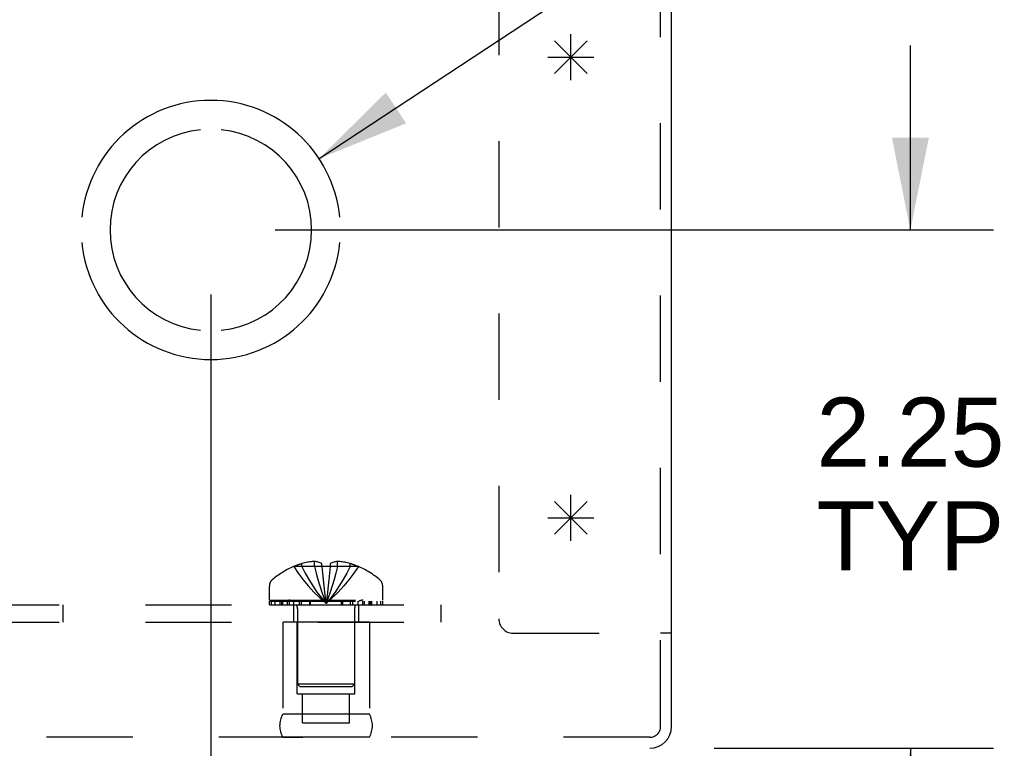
# Model space of a CAD drawing. Header units: inches. Extents: x 0 to 68, y 0 to 44.
# Tile 5 of 17: x 28.6 to 32.9, y 3.4 to 6.5. Entities that reach past the tile are written whole.
import ezdxf

# ---------------------------------------------------------------- set-up
doc = ezdxf.new("R2010")
doc.units = ezdxf.units.IN
doc.header["$LTSCALE"] = 3.74
doc.header["$MEASUREMENT"] = 0
doc.linetypes.add('HIDDEN', pattern=[0.2, 0.1, -0.1])
doc.layers.get('0').update_dxf_attribs({"linetype": 'CONTINUOUS'})
for name, color, linetype in [('DEFAULT_2', 8, 'HIDDEN'), ('DIMENSIONS', 7, 'CONTINUOUS'), ('OPEN', 7, 'CONTINUOUS'), ('SPOTWELDS', 7, 'CONTINUOUS'), ('SUBPANEL', 7, 'CONTINUOUS')]:
    doc.layers.add(name, color=color, linetype=linetype)
doc.styles.get("Standard").update_dxf_attribs({"font": 'arial.ttf'})
doc.dimstyles.new('DIMSTYLE_1', dxfattribs={"dimtxt": 0.3, "dimasz": 0.4, "dimexe": 0.09, "dimexo": 0.07, "dimgap": 0.0375, "dimtad": 0, "dimtih": 1, "dimtoh": 1, "dimzin": 4, "dimdsep": 46, "dimtxsty": 'Standard', "dimblk": '_FILLED', "dimblk1": '_FILLED', "dimblk2": '_FILLED', "dimcen": 0.09, "dimadec": 3, "dimazin": 1, "dimtfac": 1, "dimtdec": 3, "dimtofl": 0, "dimtmove": 0, "dimatfit": 3, "dimldrblk": '_FILLED', "dimfxl": 0, "dimtolj": 1, "dimtzin": 4, "dimarcsym": 0})
doc.dimstyles.get("Standard").update_dxf_attribs({"dimtxt": 0.34, "dimasz": 0.4, "dimexe": 0.09, "dimexo": 0.07, "dimgap": 0.09, "dimtad": 0, "dimtih": 1, "dimtoh": 1, "dimdec": 3, "dimzin": 4, "dimdsep": 46, "dimtxsty": 'Standard', "dimblk": '_FILLED', "dimblk1": '_FILLED', "dimblk2": '_FILLED', "dimcen": 0.09, "dimadec": 3, "dimazin": 1, "dimtp": 0.001, "dimtm": 0.001, "dimtfac": 1, "dimtdec": 3, "dimtofl": 0, "dimtmove": 0, "dimatfit": 3, "dimldrblk": '_FILLED', "dimfxl": 0, "dimtolj": 1, "dimtzin": 4, "dimarcsym": 0})

# ---------------------------------------------------------------- blocks, each defined once
blk = doc.blocks.new('_FILLED')
at = {"color": 0, "linetype": 'ByBlock'}
blk.add_solid([(0, 0), (-1, 0.2), (-1, -0.2)], dxfattribs=at)
blk = doc.blocks.new('*D18')
at = {"layer": 'DIMENSIONS', "color": 2, "linetype": 'Continuous'}
for p, q in [((32.4773, 5.6213), (32.4773, 6.4213)), ((29.7211, 5.6213), (32.8373, 5.6213)), ((31.6263, 3.3713), (32.8373, 3.3713)), ((32.4773, 3.3713), (32.4773, 2.5713))]:
    blk.add_line(p, q, dxfattribs=at)
at = {"layer": 'DIMENSIONS', "color": 2, "linetype": 'Continuous', "xscale": 0.4, "yscale": 0.4, "zscale": 0.4}
for p, rotation in [((32.4773, 5.6213), 270), ((32.4773, 3.3713), 90)]:
    blk.add_blockref('_FILLED', p, dxfattribs=dict(at, rotation=rotation))
at = {"layer": 'DIMENSIONS', "color": 2, "linetype": 'Continuous', "insert": (32.4773, 4.8938), "char_height": 0.3, "width": 0.815242, "attachment_point": 2, "line_spacing_factor": 0.9}
blk.add_mtext('2.25\\PTYP', dxfattribs=at)
blk = doc.blocks.new('*D19')
at = {"layer": 'DIMENSIONS', "color": 2, "linetype": 'Continuous'}
for p, q in [((29.4411, 5.3413), (29.4411, 2.4107)), ((31.4411, 3.1861), (31.4411, 2.4107)), ((29.4411, 2.7707), (28.6411, 2.7707)), ((31.4411, 2.7707), (32.2411, 2.7707))]:
    blk.add_line(p, q, dxfattribs=at)
at = {"layer": 'DIMENSIONS', "color": 2, "linetype": 'Continuous', "xscale": 0.4, "yscale": 0.4, "zscale": 0.4}
blk.add_blockref('_FILLED', (29.4411, 2.7707), dxfattribs=at)
at = {"layer": 'DIMENSIONS', "color": 2, "linetype": 'Continuous', "xscale": 0.4, "yscale": 0.4, "zscale": 0.4, "rotation": 180}
blk.add_blockref('_FILLED', (31.4411, 2.7707), dxfattribs=at)
at = {"layer": 'DIMENSIONS', "color": 2, "linetype": 'Continuous', "insert": (30.4411, 2.9207), "char_height": 0.3, "width": 0.815242, "attachment_point": 2, "line_spacing_factor": 0.9}
blk.add_mtext('2.00\\PTYP', dxfattribs=at)

msp = doc.modelspace()

# ---------------------------------------------------------------- linework, layer by layer
at = {"color": 3, "linetype": 'Continuous'}
msp.add_line((31.4411, 3.4661), (31.4411, 8.6803), dxfattribs=at)
at = {"color": 7, "linetype": 'Continuous'}
msp.add_line((31.4411, 3.8713), (31.3931, 3.8713), dxfattribs=at)
at = {"color": 3, "linetype": 'Continuous'}
msp.add_arc((31.3463, 3.4661), 0.0948, 270, 360, dxfattribs=at)
at = {"layer": 'DEFAULT_2', "color": 8, "linetype": 'HIDDEN'}
for p, q in [((31.3931, 3.4661), (31.3931, 9.3713)), ((30.6911, 8.9981), (30.6911, 3.9333)), ((29.8009, 4.1601), (29.8006, 4.1605)), ((29.8018, 4.1605), (29.8009, 4.1601)), ((29.9231, 4.1605), (29.8018, 4.1605)), ((29.8366, 4.1605), (29.8366, 4.1732)), ((29.8914, 4.1605), (29.8914, 4.1824)), ((29.9231, 4.1605), (29.9231, 4.1732)), ((29.9231, 4.1605), (29.9231, 4.1601)), ((29.9591, 4.1605), (29.9566, 4.1312)), ((29.9591, 4.1732), (29.9591, 4.1605)), ((30.0805, 4.1605), (29.9591, 4.1605)), ((29.9591, 4.1605), (29.9591, 4.1601)), ((29.9908, 4.1605), (29.9908, 4.1824)), ((30.0456, 4.1605), (30.0456, 4.1732)), ((30.0814, 4.1601), (30.0805, 4.1605)), ((30.0816, 4.1605), (30.0814, 4.1601)), ((29.9566, 4.1315), (29.9538, 4.1031)), ((29.6951, 4.0143), (29.6951, 4.0756)), ((30.1871, 4.0143), (30.1871, 4.0756)), ((29.9376, 4.0242), (29.9411, 3.9995)), ((29.9376, 4.0241), (29.9411, 3.9995)), ((29.6951, 4.0143), (30.1871, 4.0143)), ((29.6954, 4.0093), (30.1868, 4.0093)), ((29.6954, 3.9943), (29.6954, 4.0093)), ((29.6954, 3.9943), (30.1868, 3.9943)), ((29.7032, 4.0093), (29.7032, 3.9943)), ((29.721, 3.9943), (29.721, 4.0093)), ((29.7423, 3.9943), (29.7423, 4.0093)), ((29.7479, 4.0093), (29.7479, 3.9943)), ((29.7535, 3.9943), (29.7535, 4.0093)), ((29.7734, 3.9943), (29.7734, 4.0093)), ((29.7828, 3.9943), (29.7828, 4.0093)), ((29.801, 3.9943), (29.801, 4.0093)), ((29.8171, 3.9771), (29.8171, 3.6493)), ((29.8242, 4.0093), (29.8242, 3.9943)), ((29.8352, 3.9943), (29.8352, 4.0093)), ((29.8703, 3.9943), (29.8703, 4.0093)), ((29.8744, 3.9943), (29.8744, 4.0093)), ((30.0078, 3.9943), (30.0078, 4.0093)), ((30.0119, 4.0093), (30.0119, 3.9943)), ((30.0471, 3.9943), (30.0471, 4.0093)), ((30.058, 3.9943), (30.058, 4.0093)), ((30.0651, 3.9771), (30.0651, 3.6493)), ((30.0812, 3.9943), (30.0812, 4.0093)), ((30.0994, 4.0093), (30.0994, 3.9943)), ((30.1088, 3.9943), (30.1088, 4.0093)), ((30.1287, 3.9943), (30.1287, 4.0093)), ((30.1343, 3.9943), (30.1343, 4.0093)), ((30.1399, 3.9943), (30.1399, 4.0093)), ((30.1613, 4.0093), (30.1613, 3.9943)), ((30.179, 3.9943), (30.179, 4.0093)), ((30.1868, 4.0093), (30.1868, 3.9943)), ((30.1291, 3.9193), (29.7531, 3.9193)), ((29.7531, 3.9193), (29.7531, 3.5193)), ((29.8161, 3.6073), (29.8161, 3.9193)), ((30.0661, 3.6073), (30.0661, 3.9193)), ((30.1291, 3.9193), (30.1291, 3.5193)), ((30.7531, 3.8713), (31.3931, 3.8713)), ((30.0651, 3.6493), (29.8171, 3.6493)), ((29.8271, 3.6393), (29.8171, 3.6493)), ((29.8271, 3.6393), (30.0551, 3.6393)), ((30.0551, 3.6393), (30.0651, 3.6493)), ((29.8161, 3.6073), (30.0661, 3.6073)), ((29.8396, 3.4823), (29.8396, 3.6073)), ((30.0426, 3.4823), (30.0426, 3.6073)), ((30.1291, 3.5193), (29.7531, 3.5193)), ((29.8396, 3.4823), (30.0426, 3.4823)), ((31.3463, 3.4193), (15.5359, 3.4193)), ((30.1291, 3.4195), (29.7531, 3.4195)), ((29.7531, 3.4195), (29.8411, 3.4193)), ((30.1291, 3.4195), (30.0411, 3.4193))]:
    msp.add_line(p, q, dxfattribs=at)
for points in [[(29.8009, 4.1601), (29.8205, 4.1312), (29.8417, 4.1031), (29.8643, 4.0759), (29.8884, 4.0496), (29.914, 4.0241), (29.9411, 3.9995)], [(29.8914, 4.1824), (29.8863, 4.182), (29.8812, 4.1815), (29.876, 4.181), (29.8708, 4.1803), (29.8654, 4.1795), (29.86, 4.1786), (29.8544, 4.1775), (29.8487, 4.1762), (29.8427, 4.1748), (29.8366, 4.1732)], [(29.8366, 4.1605), (29.8513, 4.1315), (29.867, 4.1034), (29.8839, 4.0761), (29.9018, 4.0497), (29.9209, 4.0242), (29.9411, 3.9995)], [(29.9231, 4.1732), (29.919, 4.1751), (29.915, 4.1767), (29.911, 4.1781), (29.9071, 4.1793), (29.9032, 4.1803), (29.8993, 4.1812), (29.8954, 4.1819), (29.8914, 4.1824)], [(29.8914, 4.1605), (29.8984, 4.1315), (29.9059, 4.1034), (29.9139, 4.0761), (29.9224, 4.0497), (29.9315, 4.0242), (29.9411, 3.9995)], [(29.9591, 4.1601), (29.9531, 4.1603), (29.9471, 4.1605), (29.9411, 4.1605), (29.9351, 4.1605), (29.9291, 4.1603), (29.9231, 4.1601)], [(29.9231, 4.1605), (29.9256, 4.1315), (29.9283, 4.1034), (29.9313, 4.0761), (29.9343, 4.0497), (29.9376, 4.0241)], [(29.9231, 4.1601), (29.9257, 4.1312), (29.9284, 4.1031), (29.9313, 4.0759), (29.9344, 4.0496)], [(29.9908, 4.1605), (29.9838, 4.1315), (29.9763, 4.1034), (29.9683, 4.0761), (29.9598, 4.0497), (29.9507, 4.0242), (29.9411, 3.9995)], [(30.0456, 4.1605), (30.031, 4.1315), (30.0152, 4.1034), (29.9983, 4.0761), (29.9804, 4.0497), (29.9613, 4.0242), (29.9411, 3.9995)], [(30.0814, 4.1601), (30.0617, 4.1312), (30.0405, 4.1031), (30.0179, 4.0759), (29.9938, 4.0496), (29.9682, 4.0241), (29.9411, 3.9995)], [(29.9908, 4.1824), (29.9869, 4.1819), (29.9829, 4.1812), (29.979, 4.1803), (29.9751, 4.1793), (29.9712, 4.1781), (29.9673, 4.1767), (29.9632, 4.1751), (29.9591, 4.1732)], [(30.0456, 4.1732), (30.0395, 4.1748), (30.0336, 4.1762), (30.0278, 4.1775), (30.0222, 4.1786), (30.0168, 4.1795), (30.0114, 4.1803), (30.0062, 4.181), (30.001, 4.1815), (29.9959, 4.182), (29.9908, 4.1824)], [(29.9539, 4.1034), (29.9509, 4.0759), (29.9479, 4.0496), (29.9446, 4.0241), (29.9411, 3.9995)], [(29.951, 4.0761), (29.9479, 4.0497), (29.9446, 4.0242), (29.9411, 3.9995)]]:
    msp.add_lwpolyline(points, dxfattribs=at)
for centre, radius, start, end in [((29.9411, 3.8323), 0.357, 113.1727, 130.9334), ((29.9411, 3.8323), 0.3566, 107.0407, 113.0017), ((29.9411, 3.8323), 0.3566, 66.9983, 72.9593), ((29.9411, 3.8323), 0.357, 49.0666, 66.8273), ((29.7301, 4.0756), 0.035, 130.9334, 180), ((30.1521, 4.0756), 0.035, 0, 49.0666), ((29.7799, 3.9771), 0.0372, 59.9503, 90), ((29.7799, 3.9771), 0.0372, 0, 27.5399), ((30.1023, 3.9771), 0.0372, 152.4601, 180), ((30.1023, 3.9771), 0.0372, 90, 120.0497), ((30.7531, 3.9333), 0.062, 180, 270), ((29.8398, 3.4694), 0.1, 150.0508, 209.9492), ((30.0425, 3.4694), 0.1, 330.0508, 29.9492), ((31.3463, 3.4661), 0.0468, 270, 360)]:
    msp.add_arc(centre, radius, start, end, dxfattribs=at)
at = {"layer": 'OPEN', "color": 40, "linetype": 'Continuous'}
for radius, start, end in [(0.5625, 5.6112, 174.3888), (0.4375, 95.9037, 264.0963), (0.4375, 275.9037, 84.0963), (0.5625, 185.6112, 354.3888)]:
    msp.add_arc((29.4411, 5.6213), radius, start, end, dxfattribs=at)
at = {"layer": 'SPOTWELDS', "color": 40, "linetype": 'Continuous'}
for p, q in [((31.0036, 6.2713), (31.0036, 6.4713)), ((30.9329, 6.442), (31.0743, 6.3006)), ((30.9329, 6.3006), (31.0743, 6.442)), ((30.9036, 6.3713), (31.1036, 6.3713)), ((31.0036, 4.2713), (31.0036, 4.4713)), ((30.9329, 4.442), (31.0743, 4.3006)), ((30.9329, 4.3006), (31.0743, 4.442)), ((30.9036, 4.3713), (31.1036, 4.3713))]:
    msp.add_line(p, q, dxfattribs=at)
at = {"layer": 'SUBPANEL', "color": 8, "linetype": 'HIDDEN'}
for p, q in [((16.4411, 3.9943), (30.4411, 3.9943)), ((28.8001, 3.9193), (28.8001, 3.9943)), ((29.8006, 3.9943), (29.8006, 3.9193)), ((30.0816, 3.9943), (30.0816, 3.9193)), ((30.4411, 3.9193), (30.4411, 3.9943)), ((16.4411, 3.9193), (30.4411, 3.9193))]:
    msp.add_line(p, q, dxfattribs=at)

# ---------------------------------------------------------------- dimensions: what is measured, and where the dimension line sits
at = {"layer": 'DIMENSIONS', "color": 2, "linetype": 'Continuous'}
for base, p1, p2, angle, picture, middle in [((32.4773, 5.6213), (31.5563, 3.3713), (29.6511, 5.6213), 90, '*D18', (32.4773, 4.5188)), ((29.4411, 2.7707), (31.4411, 3.2561), (29.4411, 5.4113), 180, '*D19', (30.4411, 2.5457))]:
    dim = msp.add_linear_dim(base=base, p1=p1, p2=p2, angle=angle, text='<>\\PTYP', dimstyle='DIMSTYLE_1', dxfattribs=at)
    dim.commit()
    dim.dimension.update_dxf_attribs({"geometry": picture, "text_midpoint": middle, "dimtype": 160})

# ---------------------------------------------------------------- leaders
at = {"layer": 'DIMENSIONS', "color": 2, "linetype": 'Continuous', "annotation_type": 0, "has_hookline": 1, "hookline_direction": 1, "text_width": 8.6701}
msp.add_leader([(29.9108, 5.9309), (32.3473, 7.537), (32.7099, 7.537)], dimstyle='Standard', override={"dimtad": 0}, dxfattribs=at)

doc.saveas('drawing.dxf')
